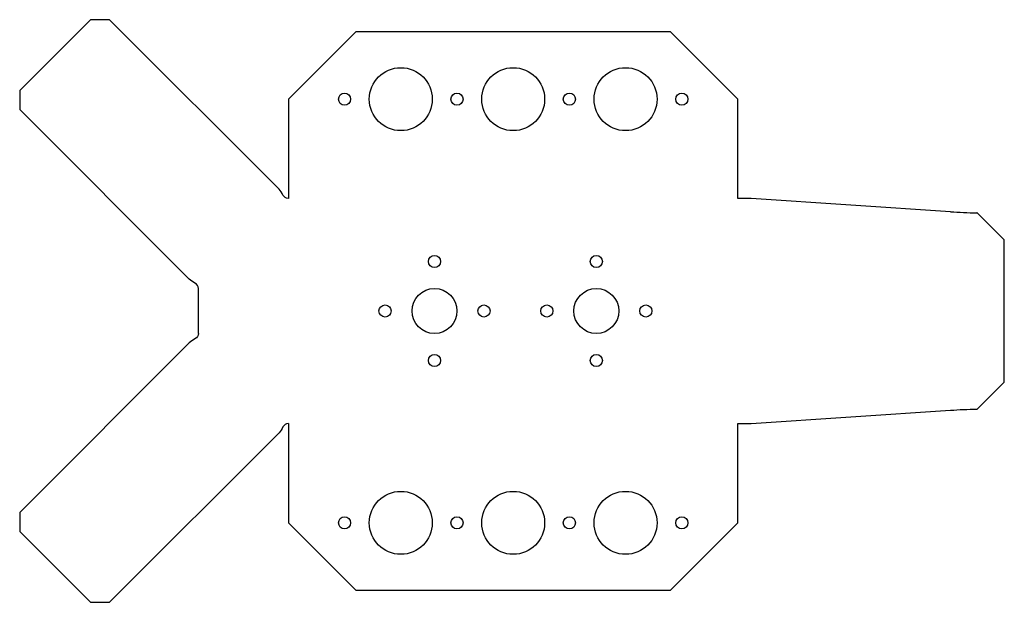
# Model space of a CAD drawing. Header units: millimetres. Extents: x -75 to 144, y -127 to 3.
import ezdxf

# ---------------------------------------------------------------- set-up
doc = ezdxf.new("R2010")
doc.units = ezdxf.units.MM

msp = doc.modelspace()

# ---------------------------------------------------------------- linework, layer by layer
msp.add_line((-35, -67.1), (-35, -57.1))
for points in [[(-17.09, -35.01), (-54.77, 2.67), (-59.01, 2.67), (-74.77, -13.09), (-74.77, -17.33), (-37.09, -55.01)], [(132.24, -40.03), (87.95, -37.1), (85, -37.1), (85, -15), (70, 0), (0, 0), (-15, -15), (-15, -37.1)], [(138.15, -83.91), (138.24, -83.91), (144.24, -77.91), (144.24, -46.29), (138.24, -40.29), (138.15, -40.29)], [(-37.09, -69.19), (-74.77, -106.87), (-74.77, -111.11), (-59.01, -126.87), (-54.77, -126.87), (-17.09, -89.19)], [(-15, -87.1), (-15, -109.2), (0, -124.2), (70, -124.2), (85, -109.2), (85, -87.1), (87.95, -87.1), (132.24, -84.17)]]:
    msp.add_lwpolyline(points)
for centre, radius in [((10, -15), 7), ((35, -15), 7), ((60, -15), 7), ((-2.5, -15), 1.35), ((22.5, -15), 1.35), ((47.5, -15), 1.35), ((72.5, -15), 1.35), ((17.5, -51.1), 1.35), ((53.5, -51.1), 1.35), ((17.5, -62.1), 5), ((53.5, -62.1), 5), ((6.5, -62.1), 1.35), ((28.5, -62.1), 1.35), ((42.5, -62.1), 1.35), ((64.5, -62.1), 1.35), ((17.5, -73.1), 1.35), ((53.5, -73.1), 1.35), ((10, -109.2), 7), ((35, -109.2), 7), ((60, -109.2), 7), ((-2.5, -109.2), 1.35), ((22.5, -109.2), 1.35), ((47.5, -109.2), 1.35), ((72.5, -109.2), 1.35)]:
    msp.add_circle(centre, radius)
for points in [[(-15, -37.1), (-16.13, -37.1), (-16.39, -35.71), (-17.09, -35.01)], [(132.24, -40.03), (134.21, -40.16), (136.18, -40.26), (138.15, -40.29)], [(-35, -57.1), (-35, -55.97), (-36.39, -55.71), (-37.09, -55.01)], [(-35, -67.1), (-35, -68.23), (-36.39, -68.49), (-37.09, -69.19)], [(132.24, -84.17), (134.21, -84.04), (136.18, -83.94), (138.15, -83.91)], [(-15, -87.1), (-16.13, -87.1), (-16.39, -88.49), (-17.09, -89.19)]]:
    msp.add_open_spline(points, degree=3)

doc.saveas('drawing.dxf')
